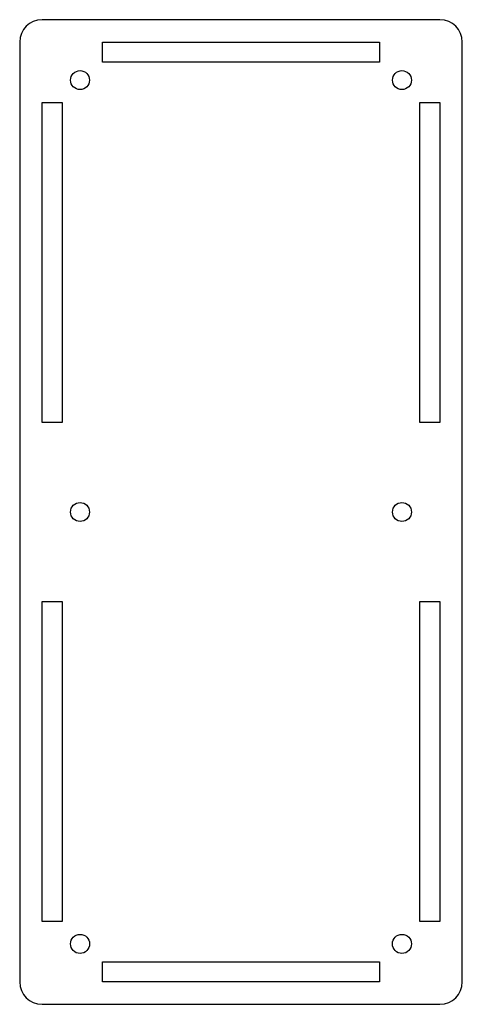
# Model space of a CAD drawing. Header units: millimetres. Extents: x -50 to 50, y -148 to 72.
import ezdxf

# ---------------------------------------------------------------- set-up
doc = ezdxf.new("R2010")
doc.units = ezdxf.units.MM

msp = doc.modelspace()

# ---------------------------------------------------------------- linework, layer by layer
at = {"color": 7, "linetype": 'Continuous', "lineweight": 25}
for p, q in [((44.5, 72), (-44.5, 72)), ((-49.5, 67), (-49.5, -143)), ((-31, 67), (31, 67)), ((-31, 62.5), (-31, 67)), ((31, 67), (31, 62.5)), ((49.5, -143), (49.5, 67)), ((31, 62.5), (-31, 62.5)), ((-44.5, 53.5), (-40, 53.5)), ((-44.5, -18), (-44.5, 53.5)), ((-40, 53.5), (-40, -18)), ((40, -18), (40, 53.5)), ((40, 53.5), (44.5, 53.5)), ((44.5, 53.5), (44.5, -18)), ((-40, -18), (-44.5, -18)), ((44.5, -18), (40, -18)), ((-44.5, -58), (-40, -58)), ((-44.5, -129.5), (-44.5, -58)), ((-40, -58), (-40, -129.5)), ((40, -129.5), (40, -58)), ((40, -58), (44.5, -58)), ((44.5, -58), (44.5, -129.5)), ((-40, -129.5), (-44.5, -129.5)), ((44.5, -129.5), (40, -129.5)), ((-31, -143), (-31, -138.5)), ((-31, -138.5), (31, -138.5)), ((31, -138.5), (31, -143)), ((31, -143), (-31, -143)), ((-44.5, -148), (44.5, -148))]:
    msp.add_line(p, q, dxfattribs=at)
for centre, radius in [((-36, 58.5), 2.12), ((36, 58.5), 2.12), ((-36, -38), 2.12), ((36, -38), 2.12), ((-36, -134.5), 2.13), ((36, -134.5), 2.13)]:
    msp.add_circle(centre, radius, dxfattribs=at)
for centre, start, end in [((-44.5, 67), 90, 180), ((44.5, 67), 0, 90), ((-44.5, -143), 180, 270), ((44.5, -143), 270, 0)]:
    msp.add_arc(centre, 5, start, end, dxfattribs=at)

doc.saveas('drawing.dxf')
